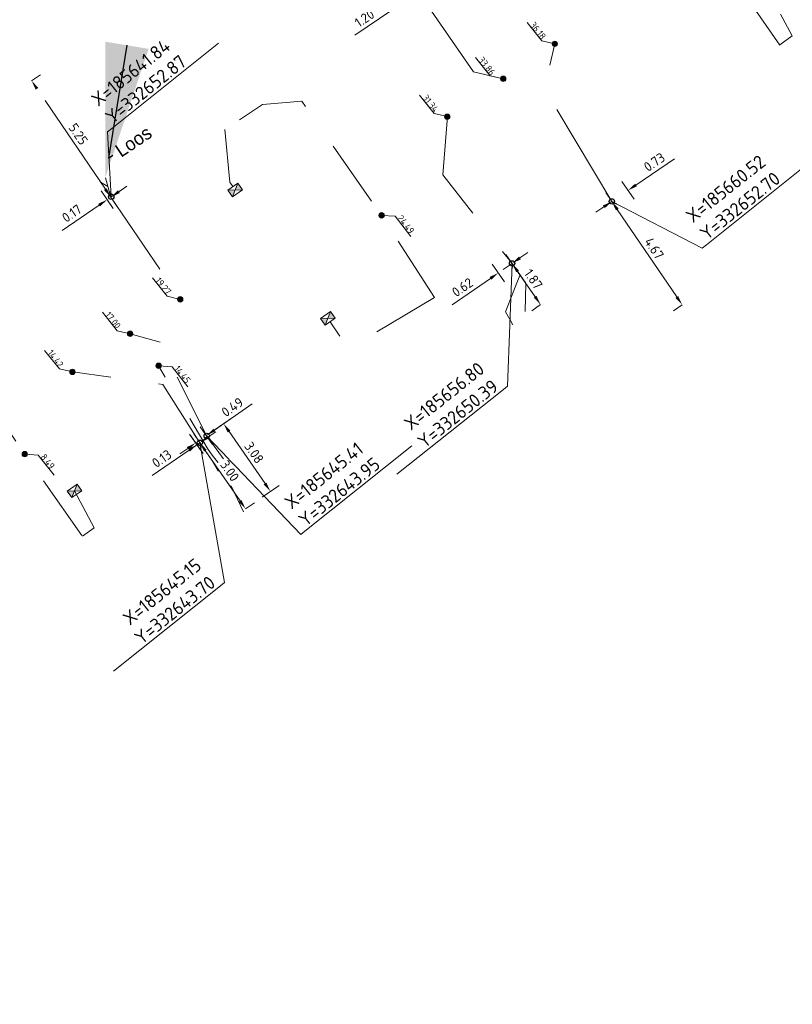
# Model space of a CAD drawing. Header units: inches. Extents: x 0 to 191500, y 0 to 342750.
# Tile 211 of 256: x 185638 to 185667, y 332623 to 332659. Entities that reach past the tile are written whole.
import ezdxf
from ezdxf import colors
from ezdxf.entities.mleader import LeaderData, LeaderLine
from ezdxf.math import Vec2, Vec3

# ---------------------------------------------------------------- set-up
doc = ezdxf.new("R2010")
doc.units = ezdxf.units.IN
doc.header["$MEASUREMENT"] = 0
for name, pattern in [('RI-GWA_HUISAANSLUITING', [23, 4, -1.8, 2.6, -1.8, 4.6, -1.8, 4.6, -1.8]), ('RI-HWA_HUISAANSLUITING', [4.8, 3, -1.8]), ('RI-HWA_KOLKAANSLUITING', [4.3, 2.5, -1.8])]:
    doc.linetypes.add(name, pattern=pattern)
doc.layers.get('0').update_dxf_attribs({"lineweight": 20})
doc.layers.get('DefPoints').update_dxf_attribs({"lineweight": 20})
for name, color, linetype, lineweight in [('ECW', 150, 'Continuous', 20), ('N-WE-RI-GWA-MAATVOERING-T25', 30, 'RI-GWA_HUISAANSLUITING', 20), ('N-WE-RI-GWA_HUISAANSLUITING_PVC_160-G', 30, 'RI-GWA_HUISAANSLUITING', 20), ('N-WE-RI-HWA-MAATVOERING-T25', 151, 'Continuous', 20), ('N-WE-RI-HWA_HUISAANSLUITING_PVC_160-G', 150, 'RI-HWA_HUISAANSLUITING', 20), ('N-WE-RI-HWA_KOLK-S', 150, 'Continuous', 20), ('N-WE-RI-HWA_KOLKAANSLUITING_PVC_160-G', 150, 'RI-HWA_KOLKAANSLUITING', 20), ('N-WE-RI-INLAAT', 7, 'Continuous', 20), ('Tekst algemeen', 7, 'Continuous', 20)]:
    doc.layers.add(name, color=color, linetype=linetype, lineweight=lineweight)
doc.styles.add('NLCS-ISO-M100-T25', font='txt', dxfattribs={"height": 0.25})
doc.styles.add('NLCS-ISO-M200-T18', font='txt', dxfattribs={"height": 0.36})
doc.styles.add('NLCS-ISO-M200-T25', font='txt', dxfattribs={"height": 0.5})
doc.dimstyles.new('NLCS-M200-T18-PIJL_L2_H1', dxfattribs={"dimscale": 0.2, "dimtxt": 2.5, "dimasz": 1.8, "dimexe": 2, "dimexo": 2, "dimgap": 0.7, "dimtad": 1, "dimzin": 0, "dimdsep": 46, "dimtxsty": 'NLCS-ISO-M200-T18', "dimcen": 0, "dimdle": 2, "dimclrd": 256, "dimclre": 256, "dimclrt": 256, "dimadec": 1, "dimazin": 0, "dimtfac": 1, "dimtdec": 3, "dimtofl": 0, "dimtmove": 0, "dimatfit": 3, "dimfxl": 2, "dimfxlon": 1, "dimtfillclr": 256, "dimtolj": 1, "dimtzin": 0, "dimlwd": -1, "dimlwe": -1, "dimarcsym": 0})
doc.dimstyles.new('NLCS-M200-T25-OPENBOL_L0_H0', dxfattribs={"dimscale": 0.2, "dimtxt": 2.5, "dimasz": 1, "dimexe": 2, "dimexo": 0, "dimgap": 0.5, "dimtad": 1, "dimdec": 0, "dimzin": 0, "dimdsep": 46, "dimtxsty": 'NLCS-ISO-M200-T25', "dimblk": 'DOTBLANK', "dimcen": 2, "dimclrd": 256, "dimclre": 256, "dimclrt": 256, "dimadec": 0, "dimazin": 0, "dimtp": 1, "dimtm": 1, "dimtfac": 1, "dimtix": 1, "dimtofl": 0, "dimtmove": 1, "dimatfit": 3, "dimldrblk": 'DOTBLANK', "dimfxl": 1, "dimfxlon": 1, "dimtvp": 0.5, "dimtolj": 1, "dimtzin": 0, "dimlwd": -1, "dimlwe": -1, "dimarcsym": 0})
picture_1 = doc.add_image_def('image1.ecw', size_in_pixel=(220000, 285000))

# ---------------------------------------------------------------- blocks, each defined once
blk = doc.blocks.new('N-SRI-KOLK_STRAAT_450X300-SO')
h = blk.add_hatch(color=256)
h.dxf.hatch_style = 1
h.paths.add_polyline_path([(0, 0.75), (-1.125, 1.5), (-1.125, 0)])
h.paths.add_polyline_path([(1.125, 1.5), (0, 0.75), (1.125, 0)])
for p, q in [((-1.125, 0), (1.125, 1.5)), ((1.125, 0), (-1.125, 1.5))]:
    blk.add_line(p, q)
at = {"flags": 128}
blk.add_lwpolyline([(-1.125, 0), (1.125, 0), (1.125, 1.5), (-1.125, 1.5)], close=True, dxfattribs=at)
blk = doc.blocks.new('*D5028')
at = {"layer": 'DefPoints', "color": 0, "transparency": 16777216}
for p in [(185645.149, 332643.702), (185646.853, 332641.238), (185646.853, 332641.238)]:
    blk.add_point(p, dxfattribs=at)
at = {"layer": 'N-WE-RI-GWA-MAATVOERING-T25', "transparency": 16777216}
for p, q in [((185645.149, 332643.702), (185644.82, 332643.475)), ((185645.353, 332643.406), (185646.648, 332641.534)), ((185646.853, 332641.238), (185647.182, 332641.465))]:
    blk.add_line(p, q, dxfattribs=at)
for points in [[(185645.403, 332643.44), (185645.304, 332643.372), (185645.149, 332643.702)], [(185646.698, 332641.568), (185646.599, 332641.5), (185646.853, 332641.238)]]:
    blk.add_solid(points, dxfattribs=at)
at = {"layer": 'N-WE-RI-GWA-MAATVOERING-T25', "transparency": 16777216, "insert": (185646.264, 332642.652), "char_height": 0.36, "attachment_point": 5, "rotation": 304.6749, "style": 'NLCS-ISO-M200-T18', "bg_fill": 3, "box_fill_scale": 1.25, "bg_fill_color": 256, "bg_fill_true_color": 13158600, "bg_fill_transparency": 0}
blk.add_mtext('\\A1;3.00', dxfattribs=at)
blk = doc.blocks.new('*D5029')
at = {"layer": 'DefPoints', "color": 0, "transparency": 16777216}
for p in [(185645.393, 332643.97), (185647.785, 332641.882), (185647.144, 332641.439)]:
    blk.add_point(p, dxfattribs=at)
at = {"layer": 'N-WE-RI-GWA-MAATVOERING-T25', "transparency": 16777216}
for p, q in [((185645.722, 332644.198), (185646.362, 332644.641)), ((185646.238, 332644.117), (185647.58, 332642.178)), ((185647.473, 332641.667), (185648.113, 332642.11))]:
    blk.add_line(p, q, dxfattribs=at)
for points in [[(185646.288, 332644.152), (185646.189, 332644.083), (185646.033, 332644.413)], [(185647.629, 332642.212), (185647.53, 332642.144), (185647.785, 332641.882)]]:
    blk.add_solid(points, dxfattribs=at)
at = {"layer": 'N-WE-RI-GWA-MAATVOERING-T25', "transparency": 16777216, "insert": (185647.172, 332643.33), "char_height": 0.36, "attachment_point": 5, "rotation": 304.6744, "style": 'NLCS-ISO-M200-T18', "bg_fill": 3, "box_fill_scale": 1.25, "bg_fill_color": 256, "bg_fill_true_color": 13158600, "bg_fill_transparency": 0}
blk.add_mtext('\\A1;3.08', dxfattribs=at)
blk = doc.blocks.new('*D5030')
at = {"layer": 'DefPoints', "color": 0, "transparency": 16777216}
for p in [(185645.149, 332643.702), (185646.745, 332641.163), (185646.853, 332641.238)]:
    blk.add_point(p, dxfattribs=at)
at = {"layer": 'N-WE-RI-GWA-MAATVOERING-T25', "transparency": 16777216}
for p, q in [((185645.445, 332643.907), (185645.741, 332644.112)), ((185645.268, 332643.298), (185644.813, 332643.956)), ((185645.376, 332643.373), (185644.921, 332644.031)), ((185644.744, 332643.422), (185643.372, 332642.473))]:
    blk.add_line(p, q, dxfattribs=at)
for points in [[(185645.41, 332643.956), (185645.479, 332643.858), (185645.149, 332643.702)], [(185644.71, 332643.472), (185644.778, 332643.373), (185645.04, 332643.627)]]:
    blk.add_solid(points, dxfattribs=at)
at = {"layer": 'N-WE-RI-GWA-MAATVOERING-T25', "transparency": 16777216, "insert": (185643.728, 332643.109), "char_height": 0.36, "attachment_point": 5, "rotation": 34.6749, "style": 'NLCS-ISO-M200-T18', "bg_fill": 3, "box_fill_scale": 1.25, "bg_fill_color": 256, "bg_fill_true_color": 13158600, "bg_fill_transparency": 0}
blk.add_mtext('\\A1;0.13', dxfattribs=at)
blk = doc.blocks.new('*D5031')
at = {"layer": 'DefPoints', "color": 0, "transparency": 16777216}
for p in [(185644.994, 332643.694), (185646.745, 332641.163), (185647.144, 332641.439)]:
    blk.add_point(p, dxfattribs=at)
at = {"layer": 'N-WE-RI-GWA-MAATVOERING-T25', "transparency": 16777216}
for p, q in [((185645.689, 332644.175), (185647.104, 332645.154)), ((185645.621, 332643.641), (185645.165, 332644.299)), ((185645.221, 332643.365), (185644.766, 332644.023)), ((185644.698, 332643.49), (185644.402, 332643.285))]:
    blk.add_line(p, q, dxfattribs=at)
for points in [[(185645.655, 332644.225), (185645.723, 332644.126), (185645.393, 332643.97)], [(185644.664, 332643.539), (185644.732, 332643.44), (185644.994, 332643.694)]]:
    blk.add_solid(points, dxfattribs=at)
at = {"layer": 'N-WE-RI-GWA-MAATVOERING-T25', "transparency": 16777216, "insert": (185646.362, 332645.03), "char_height": 0.36, "attachment_point": 5, "rotation": 34.6744, "style": 'NLCS-ISO-M200-T18', "bg_fill": 3, "box_fill_scale": 1.25, "bg_fill_color": 256, "bg_fill_true_color": 13158600, "bg_fill_transparency": 0}
blk.add_mtext('\\A1;0.49', dxfattribs=at)
blk = doc.blocks.new('*D5032')
at = {"layer": 'DefPoints', "color": 0, "transparency": 16777216}
for p in [(185638.872, 332657.201), (185638.872, 332657.201), (185641.825, 332652.863)]:
    blk.add_point(p, dxfattribs=at)
at = {"layer": 'N-WE-RI-GWA-MAATVOERING-T25', "transparency": 16777216}
for p, q in [((185638.872, 332657.201), (185639.202, 332657.426)), ((185641.623, 332653.16), (185639.074, 332656.903)), ((185641.825, 332652.863), (185642.156, 332653.088))]:
    blk.add_line(p, q, dxfattribs=at)
for points in [[(185639.124, 332656.937), (185639.025, 332656.869), (185638.872, 332657.201)], [(185641.672, 332653.194), (185641.573, 332653.127), (185641.825, 332652.863)]]:
    blk.add_solid(points, dxfattribs=at)
at = {"layer": 'N-WE-RI-GWA-MAATVOERING-T25', "transparency": 16777216, "insert": (185640.613, 332655.212), "char_height": 0.36, "attachment_point": 5, "rotation": 304.253, "style": 'NLCS-ISO-M200-T18', "bg_fill": 3, "box_fill_scale": 1.25, "bg_fill_color": 256, "bg_fill_true_color": 13158600, "bg_fill_transparency": 0}
blk.add_mtext('\\A1;5.25', dxfattribs=at)
blk = doc.blocks.new('*D5033')
at = {"layer": 'DefPoints', "color": 0, "transparency": 16777216}
for p in [(185638.731, 332657.105), (185638.872, 332657.201), (185641.827, 332652.86)]:
    blk.add_point(p, dxfattribs=at)
at = {"layer": 'N-WE-RI-GWA-MAATVOERING-T25', "transparency": 16777216}
for p, q in [((185642.125, 332653.063), (185642.422, 332653.265)), ((185641.462, 332653.095), (185641.912, 332652.434)), ((185641.602, 332653.191), (185642.052, 332652.529)), ((185641.389, 332652.562), (185640.01, 332651.623))]:
    blk.add_line(p, q, dxfattribs=at)
for points in [[(185642.091, 332653.112), (185642.159, 332653.013), (185641.827, 332652.86)], [(185641.355, 332652.611), (185641.423, 332652.512), (185641.687, 332652.764)]]:
    blk.add_solid(points, dxfattribs=at)
at = {"layer": 'N-WE-RI-GWA-MAATVOERING-T25', "transparency": 16777216, "insert": (185640.371, 332652.255), "char_height": 0.36, "attachment_point": 5, "rotation": 34.253, "style": 'NLCS-ISO-M200-T18', "bg_fill": 3, "box_fill_scale": 1.25, "bg_fill_color": 256, "bg_fill_true_color": 13158600, "bg_fill_transparency": 0}
blk.add_mtext('\\A1;0.17', dxfattribs=at)
blk = doc.blocks.new('*D5034')
at = {"layer": 'DefPoints', "color": 0, "transparency": 16777216}
for p in [(185656.798, 332650.388), (185657.86, 332648.853), (185657.86, 332648.853)]:
    blk.add_point(p, dxfattribs=at)
at = {"layer": 'N-WE-RI-GWA-MAATVOERING-T25', "transparency": 16777216}
for p, q in [((185656.798, 332650.388), (185656.469, 332650.16)), ((185657.003, 332650.092), (185657.655, 332649.149)), ((185657.86, 332648.853), (185657.531, 332648.625))]:
    blk.add_line(p, q, dxfattribs=at)
for points in [[(185657.052, 332650.126), (185656.954, 332650.058), (185656.798, 332650.388)], [(185657.705, 332649.183), (185657.606, 332649.115), (185657.86, 332648.853)]]:
    blk.add_solid(points, dxfattribs=at)
at = {"layer": 'N-WE-RI-GWA-MAATVOERING-T25', "transparency": 16777216, "insert": (185657.592, 332649.802), "char_height": 0.36, "attachment_point": 5, "rotation": 304.6799, "style": 'NLCS-ISO-M200-T18', "bg_fill": 3, "box_fill_scale": 1.25, "bg_fill_color": 256, "bg_fill_true_color": 13158600, "bg_fill_transparency": 0}
blk.add_mtext('\\A1;1.87', dxfattribs=at)
blk = doc.blocks.new('*D5035')
at = {"layer": 'DefPoints', "color": 0, "transparency": 16777216}
for p in [(185656.797, 332650.389), (185657.35, 332648.5), (185657.86, 332648.853)]:
    blk.add_point(p, dxfattribs=at)
at = {"layer": 'N-WE-RI-GWA-MAATVOERING-T25', "transparency": 16777216}
for p, q in [((185657.025, 332650.06), (185656.57, 332650.718)), ((185657.093, 332650.594), (185657.389, 332650.799)), ((185656.515, 332649.707), (185656.059, 332650.365)), ((185655.991, 332649.831), (185654.562, 332648.843))]:
    blk.add_line(p, q, dxfattribs=at)
for points in [[(185657.059, 332650.643), (185657.127, 332650.545), (185656.797, 332650.389)], [(185655.957, 332649.881), (185656.025, 332649.782), (185656.287, 332650.036)]]:
    blk.add_solid(points, dxfattribs=at)
at = {"layer": 'N-WE-RI-GWA-MAATVOERING-T25', "transparency": 16777216, "insert": (185654.947, 332649.498), "char_height": 0.36, "attachment_point": 5, "rotation": 34.6799, "style": 'NLCS-ISO-M200-T18', "bg_fill": 3, "box_fill_scale": 1.25, "bg_fill_color": 256, "bg_fill_true_color": 13158600, "bg_fill_transparency": 0}
blk.add_mtext('\\A1;0.62', dxfattribs=at)
blk = doc.blocks.new('*D5036')
at = {"layer": 'DefPoints', "color": 0, "transparency": 16777216}
for p in [(185660.52, 332652.701), (185663.148, 332648.84), (185663.148, 332648.84)]:
    blk.add_point(p, dxfattribs=at)
at = {"layer": 'N-WE-RI-GWA-MAATVOERING-T25', "transparency": 16777216}
for p, q in [((185660.52, 332652.701), (185660.19, 332652.476)), ((185660.723, 332652.403), (185662.945, 332649.138)), ((185663.148, 332648.84), (185662.817, 332648.615))]:
    blk.add_line(p, q, dxfattribs=at)
for points in [[(185660.772, 332652.437), (185660.673, 332652.369), (185660.52, 332652.701)], [(185662.995, 332649.171), (185662.896, 332649.104), (185663.148, 332648.84)]]:
    blk.add_solid(points, dxfattribs=at)
at = {"layer": 'N-WE-RI-GWA-MAATVOERING-T25', "transparency": 16777216, "insert": (185662.099, 332650.95), "char_height": 0.36, "attachment_point": 5, "rotation": 304.2373, "style": 'NLCS-ISO-M200-T18', "bg_fill": 3, "box_fill_scale": 1.25, "bg_fill_color": 256, "bg_fill_true_color": 13158600, "bg_fill_transparency": 0}
blk.add_mtext('\\A1;4.67', dxfattribs=at)
blk = doc.blocks.new('*D5037')
at = {"layer": 'DefPoints', "color": 0, "transparency": 16777216}
for p in [(185661.123, 332653.111), (185663.75, 332649.25), (185663.148, 332648.84)]:
    blk.add_point(p, dxfattribs=at)
at = {"layer": 'N-WE-RI-GWA-MAATVOERING-T25', "transparency": 16777216}
for p, q in [((185661.42, 332653.313), (185662.856, 332654.291)), ((185661.348, 332652.78), (185660.898, 332653.441)), ((185660.745, 332652.37), (185660.295, 332653.031)), ((185660.223, 332652.498), (185659.925, 332652.296))]:
    blk.add_line(p, q, dxfattribs=at)
for points in [[(185661.386, 332653.363), (185661.454, 332653.264), (185661.123, 332653.111)], [(185660.189, 332652.548), (185660.256, 332652.449), (185660.52, 332652.701)]]:
    blk.add_solid(points, dxfattribs=at)
at = {"layer": 'N-WE-RI-GWA-MAATVOERING-T25', "transparency": 16777216, "insert": (185662.107, 332654.168), "char_height": 0.36, "attachment_point": 5, "rotation": 34.2373, "style": 'NLCS-ISO-M200-T18', "bg_fill": 3, "box_fill_scale": 1.25, "bg_fill_color": 256, "bg_fill_true_color": 13158600, "bg_fill_transparency": 0}
blk.add_mtext('\\A1;0.73', dxfattribs=at)
blk = doc.blocks.new('_DotBlank')
at = {"color": 0, "linetype": 'ByBlock', "lineweight": -2}
blk.add_line((-0.5, 0), (-1, 0), dxfattribs=at)
blk.add_circle((0, 0), 0.5, dxfattribs=at)
blk = doc.blocks.new('*D5082')
at = {"layer": 'DefPoints', "color": 0, "transparency": 16777216}
for p in [(185653.309, 332660.499), (185652.313, 332659.831), (185652.313, 332659.831)]:
    blk.add_point(p, dxfattribs=at)
at = {"layer": 'N-WE-RI-GWA-MAATVOERING-T25', "transparency": 16777216}
for p, q in [((185653.309, 332660.499), (185653.086, 332660.832)), ((185653.01, 332660.299), (185652.612, 332660.031)), ((185652.313, 332659.831), (185652.09, 332660.163)), ((185652.313, 332659.831), (185650.927, 332658.901))]:
    blk.add_line(p, q, dxfattribs=at)
for points in [[(185652.977, 332660.349), (185653.044, 332660.249), (185653.309, 332660.499)], [(185652.578, 332660.081), (185652.645, 332659.981), (185652.313, 332659.831)]]:
    blk.add_solid(points, dxfattribs=at)
at = {"layer": 'N-WE-RI-GWA-MAATVOERING-T25', "transparency": 16777216, "insert": (185651.292, 332659.531), "char_height": 0.36, "attachment_point": 5, "rotation": 33.8586, "style": 'NLCS-ISO-M200-T18', "bg_fill": 3, "box_fill_scale": 1.25, "bg_fill_color": 256, "bg_fill_true_color": 13158600, "bg_fill_transparency": 0}
blk.add_mtext('\\A1;1.20', dxfattribs=at)
blk = doc.blocks.new('A$C2C270354')
h = blk.add_hatch(color=256)
h.dxf.hatch_style = 1
edge = h.paths.add_edge_path()
edge.add_arc((0, 0), 0.1, 0, 360)
blk.add_circle((0, 0), 0.1)

msp = doc.modelspace()

# ---------------------------------------------------------------- linework, layer by layer
at = {"layer": 'N-WE-RI-GWA-MAATVOERING-T25', "flags": 128}
for points in [[(185658.3932, 332658.58028), (185657.90787, 332658.69264), (185657.35959, 332659.38039)], [(185656.46632, 332657.27538), (185655.98099, 332657.38774), (185655.43271, 332658.07549)], [(185654.38257, 332655.86426), (185653.89725, 332655.97662), (185653.34897, 332656.66437)], [(185644.41796, 332649.0494), (185643.93263, 332649.16176), (185643.38435, 332649.84951)], [(185642.54446, 332647.76832), (185642.05914, 332647.88068), (185641.51086, 332648.56843)], [(185640.39183, 332646.34444), (185639.90651, 332646.4568), (185639.35823, 332647.14455)]]:
    msp.add_lwpolyline(points, dxfattribs=at)
at = {"layer": 'N-WE-RI-GWA_HUISAANSLUITING_PVC_160-G'}
for p, q in [((185653.30927, 332660.49935), (185655.36319, 332657.53312)), ((185655.36319, 332657.53312), (185656.46714, 332657.27519)), ((185657.00406, 332649.73047), (185657.09418, 332649.96293)), ((185656.558, 332648.57986), (185657.00406, 332649.73047)), ((185656.78887, 332648.17263), (185656.558, 332648.57986)), ((185656.78887, 332648.17263), (185656.81206, 332648.09283))]:
    msp.add_line(p, q, dxfattribs=at)
at = {"layer": 'N-WE-RI-GWA_HUISAANSLUITING_PVC_160-G', "flags": 128}
for points in [[(185660.52024, 332652.70081), (185657.99524, 332656.9206), (185658.39402, 332658.58009)], [(185654.3834, 332655.86407), (185654.213, 332653.69363), (185656.79555, 332650.39156), (185657.31409, 332649.64727), (185657.28406, 332648.59621)], [(185641.43776, 332653.4235), (185641.71445, 332653.25905)], [(185641.62516, 332653.57796), (185641.82502, 332652.86417), (185644.4185, 332649.04921)], [(185643.66307, 332647.44858), (185642.545, 332647.76794)], [(185646.31528, 332642.70797), (185645.39383, 332643.96927), (185643.66307, 332647.44858)], [(185645.82886, 332642.64404), (185645.59825, 332643.05464), (185645.14853, 332643.7022), (185643.76971, 332645.8755), (185640.39265, 332646.34425)]]:
    msp.add_lwpolyline(points, dxfattribs=at)
at = {"layer": 'N-WE-RI-HWA-MAATVOERING-T25', "flags": 128}
for points in [[(185651.92885, 332652.18245), (185652.43212, 332652.14889), (185653.02091, 332651.39614)], [(185643.60673, 332646.57179), (185644.11, 332646.53823), (185644.69879, 332645.78548)], [(185638.61534, 332643.2771), (185639.11861, 332643.24354), (185639.7074, 332642.49079)]]:
    msp.add_lwpolyline(points, dxfattribs=at)
at = {"layer": 'N-WE-RI-HWA_HUISAANSLUITING_PVC_160-G', "flags": 128}
for points in [[(185646.31689, 332642.09551), (185646.33492, 332642.32991), (185645.61302, 332643.243), (185645.45427, 332643.44563), (185643.60782, 332646.56996)], [(185646.31689, 332642.09551), (185646.77861, 332641.12565)]]:
    msp.add_lwpolyline(points, dxfattribs=at)
at = {"layer": 'N-WE-RI-HWA_KOLKAANSLUITING_PVC_160-G', "flags": 128}
for points in [[(185666.7909, 332658.53436), (185665.03859, 332661.04929)], [(185648.94898, 332656.44597), (185647.48006, 332656.31942), (185646.08337, 332655.38714)], [(185653.90159, 332649.11331), (185651.92885, 332652.18245), (185648.94898, 332656.44597)], [(185646.08337, 332655.38714), (185646.27292, 332653.41405), (185646.37937, 332653.25192), (185646.37937, 332653.25192)], [(185653.90159, 332649.11331), (185650.69476, 332647.20278), (185650.00922, 332648.21463)], [(185640.74831, 332640.23961), (185638.61534, 332643.26967), (185635.73537, 332647.53014)]]:
    msp.add_lwpolyline(points, dxfattribs=at)
for points, elevation in [([(185666.791, 332658.537), (185667.25358, 332658.87932), (185666.80901, 332659.68301)], 68.431), ([(185640.76374, 332640.21769), (185641.20359, 332640.52732), (185640.46867, 332641.90694)], 3.8816)]:
    msp.add_lwpolyline(points, dxfattribs=dict(at, elevation=elevation))

# ---------------------------------------------------------------- block references
at = {"layer": 'N-WE-RI-HWA_KOLK-S', "xscale": 0.2, "yscale": 0.2, "zscale": 0.2, "rotation": 35}
for p in [(185646.55124, 332653.00603), (185650.01112, 332648.21595), (185640.55471, 332641.78407, 3.8816)]:
    msp.add_blockref('N-SRI-KOLK_STRAAT_450X300-SO', p, dxfattribs=at)
at = {"layer": 'N-WE-RI-INLAAT', "rotation": 0.06357443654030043}
for p in [(185658.39402, 332658.58009), (185656.46714, 332657.27519), (185654.37796, 332655.86039), (185651.92885, 332652.18245), (185644.4185, 332649.04921), (185642.545, 332647.76813), (185643.61061, 332646.57179), (185640.39237, 332646.34425), (185638.61534, 332643.27622)]:
    msp.add_blockref('A$C2C270354', p, dxfattribs=at)

# ---------------------------------------------------------------- texts
at = {"layer": 'N-WE-RI-GWA-MAATVOERING-T25', "style": 'NLCS-ISO-M100-T25'}
for s, p in [('36.18', (185657.44686, 332659.27091)), ('33.86', (185655.51999, 332657.96602)), ('31.34', (185653.43624, 332656.5549)), ('19.27', (185643.47162, 332649.74004)), ('17.00', (185641.59813, 332648.45896)), ('14.42', (185639.4455, 332647.03508))]:
    msp.add_text(s, height=0.25, rotation=308.56, dxfattribs=at).set_placement(p)
at = {"layer": 'N-WE-RI-HWA-MAATVOERING-T25', "style": 'NLCS-ISO-M100-T25'}
for s, p in [('24.49', (185652.49904, 332652.06351, -2.496)), ('14.45', (185644.17692, 332646.45285, -2.496)), ('8.49', (185639.18552, 332643.15816, -2.496))]:
    msp.add_text(s, height=0.25, rotation=308.56, dxfattribs=at).set_placement(p)
at = {"layer": 'Tekst algemeen', "char_height": 0.5, "attachment_point": 9, "rotation": 38.562171, "style": 'NLCS-ISO-M200-T25'}
for s, insert in [('X=185656.80\\PY=332650.39', (185656.33303, 332645.70523)), ('X=185645.15\\PY=332643.70', (185645.77366, 332638.38162))]:
    msp.add_mtext(s, dxfattribs=dict(at, insert=insert))

# ---------------------------------------------------------------- pictures from other files: only their frames are drawn
at = {"layer": 'ECW'}
image = msp.add_image(picture_1, insert=(180500, 328500), size_in_units=(11000, 14250), dxfattribs=at)
image.dxf.flags = 7

# ---------------------------------------------------------------- leaders
at = {"layer": 'Tekst algemeen'}
ml = msp.add_multileader_mtext('Standard', dxfattribs=at)
ml.set_content('Loos', color=256)
ml.set_leader_properties()
ml.build(insert=Vec2(0, 0))
ml.multileader.update_dxf_attribs({"text_right_attachment_type": 6, "dogleg_length": 0.2, "arrow_head_size": 5})
ctx = ml.context
ctx.base_point, ctx.char_height, ctx.arrow_head_size, ctx.landing_gap_size, ctx.plane_origin, ctx.plane_x_axis, ctx.plane_y_axis = Vec3(185641.90374, 332654.42151), 0.5, 5, 0.2, Vec3(185639.03145, 332654.82789), Vec3(0.8293579, 0.55871771), Vec3(-0.55871771, 0.8293579)
ctx.right_attachment = 6
notes = []
notes.append((ctx, [(0, (1, 1, 0), (185641.73787, 332654.30976), (0.8293579, 0.55871771), 0.2, [(0, [(185641.6204, 332653.59186)], 0, [])])]))
ctx.mtext.insert, ctx.mtext.text_direction, ctx.mtext.rotation, ctx.mtext.flow_direction = Vec3(185641.92993, 332654.74059), Vec3(0.8293579, 0.55871771), 0.59283886, 5
for ctx, leaders in notes:
    for number, flags, end, landing, length, lines in leaders:
        leader = LeaderData()
        leader.index, (leader.has_last_leader_line, leader.has_dogleg_vector, leader.attachment_direction) = number, flags
        leader.last_leader_point, leader.dogleg_vector, leader.dogleg_length = Vec3(end), Vec3(landing), length
        for number, points, colour, breaks in lines:
            line = LeaderLine()
            line.index, line.vertices, line.color, line.breaks = number, Vec3.list(points), colors.encode_raw_color(colour), breaks
            leader.lines.append(line)
        ctx.leaders.append(leader)

# ---------------------------------------------------------------- next in the draw order: dimensions: what is measured, and where the dimension line sits
at = {"layer": 'N-WE-RI-GWA-MAATVOERING-T25'}
for p1, p2, distance, picture, middle in [((185653.30927, 332660.49935), (185652.31265, 332659.8307), 0, '*D5082', (185651.29209, 332659.53132)), ((185641.8254, 332652.86281), (185638.87152, 332657.20068), 0, '*D5032', (185640.61296, 332655.21186)), ((185660.52024, 332652.70081), (185663.14767, 332648.84008), 0, '*D5036', (185662.0985, 332650.95049)), ((185656.79818, 332650.38778), (185657.86014, 332648.85297), -0.00001, '*D5034', (185657.5923, 332649.80245)), ((185645.14853, 332643.7022), (185646.85328, 332641.23791), 0, '*D5028', (185646.26407, 332642.65211))]:
    dim = msp.add_aligned_dim(p1=p1, p2=p2, distance=distance, dimstyle='NLCS-M200-T18-PIJL_L2_H1', override={"dimtfill": 1}, dxfattribs=at)
    dim.commit()
    dim.dimension.update_dxf_attribs({"geometry": picture, "text_midpoint": middle})

# ---------------------------------------------------------------- next in the draw order: dimensions: what is measured, and where the dimension line sits
for base, p1, p2, angle, picture, middle in [((185641.82726, 332652.86008), (185638.731, 332657.105), (185638.87152, 332657.20068), 34.252963, '*D5033', (185640.55081, 332651.99088)), ((185656.7972, 332650.3892), (185657.35, 332648.5), (185657.86014, 332648.85297), 34.679918, '*D5035', (185655.12873, 332649.23477))]:
    dim = msp.add_linear_dim(base=base, p1=p1, p2=p2, angle=angle, dimstyle='NLCS-M200-T18-PIJL_L2_H1', override={"dimtfill": 1}, dxfattribs=at)
    dim.commit()
    dim.dimension.update_dxf_attribs({"geometry": picture, "text_midpoint": middle, "dimtype": 161})
for p1, p2, distance, picture, middle in [((185663.14767, 332648.84008), (185663.75, 332649.25), 4.66997, '*D5037', (185662.10703, 332654.16777)), ((185645.39299, 332643.97042), (185647.1441, 332641.43909), 0.77873, '*D5029', (185647.17214, 332643.32983))]:
    dim = msp.add_aligned_dim(p1=p1, p2=p2, distance=distance, dimstyle='NLCS-M200-T18-PIJL_L2_H1', override={"dimtfill": 1}, dxfattribs=at)
    dim.commit()
    dim.dimension.update_dxf_attribs({"geometry": picture, "text_midpoint": middle})

# ---------------------------------------------------------------- next in the draw order: texts
at = {"layer": 'Tekst algemeen', "char_height": 0.5, "attachment_point": 7, "rotation": 38.562171, "style": 'NLCS-ISO-M200-T25'}
for s, insert in [('X=185641.84\\PY=332652.87', (185641.87677, 332655.56547)), ('X=185660.52\\PY=332652.70', (185664.06257, 332651.22521)), ('X=185645.41\\PY=332643.95', (185649.08692, 332640.54187))]:
    msp.add_mtext(s, dxfattribs=dict(at, insert=insert))

# ---------------------------------------------------------------- next in the draw order: dimensions: what is measured, and where the dimension line sits
at = {"layer": 'N-WE-RI-GWA-MAATVOERING-T25'}
dim = msp.add_linear_dim(base=(185645.14853, 332643.7022), p1=(185646.745, 332641.163), p2=(185646.85328, 332641.23791), angle=34.674892, dimstyle='NLCS-M200-T18-PIJL_L2_H1', override={"dimtfill": 1}, dxfattribs=at)
dim.commit()
dim.dimension.update_dxf_attribs({"geometry": '*D5030', "text_midpoint": (185643.91004, 332642.84543), "dimtype": 161})

# ---------------------------------------------------------------- next in the draw order: leaders
at = {"layer": 'Tekst algemeen', "annotation_type": 0, "has_hookline": 1, "horizontal_direction": (0.781932, 0.623363, 0)}
for points, hookline_direction, text_width in [([(185641.8418, 332652.87398), (185641.70453, 332655.30027), (185641.86091, 332655.42494)], 0, 5), ([(185660.52024, 332652.70081), (185663.89033, 332650.96001), (185664.04672, 332651.08468)], 0, 5), ([(185656.8001, 332650.39057), (185656.62994, 332645.81405), (185656.47356, 332645.68938)], 1, 4.97619)]:
    msp.add_leader(points, dimstyle='NLCS-M200-T25-OPENBOL_L0_H0', dxfattribs=dict(at, hookline_direction=hookline_direction, text_width=text_width))

# ---------------------------------------------------------------- next in the draw order: dimensions: what is measured, and where the dimension line sits
at = {"layer": 'N-WE-RI-GWA-MAATVOERING-T25'}
dim = msp.add_linear_dim(base=(185644.99389, 332643.69433), p1=(185647.1441, 332641.43909), p2=(185646.745, 332641.163), angle=214.674443, dimstyle='NLCS-M200-T18-PIJL_L2_H1', override={"dimtfill": 1}, dxfattribs=at)
dim.commit()
dim.dimension.update_dxf_attribs({"geometry": '*D5031', "text_midpoint": (185646.54435, 332644.76689), "dimtype": 161})

# ---------------------------------------------------------------- next in the draw order: leaders
at = {"layer": 'Tekst algemeen', "annotation_type": 0, "has_hookline": 1, "text_width": 5, "horizontal_direction": (0.781932, 0.623363, 0)}
for points, hookline_direction in [([(185645.14853, 332643.7022), (185646.07058, 332638.49043), (185645.91419, 332638.36576)], 1), ([(185645.40583, 332643.95186), (185648.91467, 332640.27667), (185649.07106, 332640.40134)], 0)]:
    msp.add_leader(points, dimstyle='NLCS-M200-T25-OPENBOL_L0_H0', dxfattribs=dict(at, hookline_direction=hookline_direction))
at = {"layer": 'Tekst algemeen'}
ml = msp.add_multileader_mtext('Standard', dxfattribs=at)
ml.set_content('Grindkoffer', color=256)
ml.set_leader_properties()
ml.build(insert=Vec2(0, 0))
ml.multileader.update_dxf_attribs({"text_right_attachment_type": 6, "dogleg_length": 0.2, "arrow_head_size": 5})
ctx = ml.context
ctx.base_point, ctx.char_height, ctx.arrow_head_size, ctx.landing_gap_size, ctx.plane_origin, ctx.plane_x_axis, ctx.plane_y_axis = Vec3(185789.34017, 332982.33236), 0.5, 5, 0.2, Vec3(185787.00548, 332984.05412), Vec3(0.99520618, 0.0977991), Vec3(-0.0977991, 0.99520618)
ctx.right_attachment = 6
notes = []
notes.append((ctx, [(0, (0, 0, 0), (0, 0), (1, 0), 1, [])]))
ctx.mtext.insert, ctx.mtext.text_direction, ctx.mtext.rotation, ctx.mtext.flow_direction = Vec3(185789.51476, 332982.60072), Vec3(0.99520618, 0.0977991), 0.09795567, 5
for ctx, leaders in notes:
    for number, flags, end, landing, length, lines in leaders:
        leader = LeaderData()
        leader.index, (leader.has_last_leader_line, leader.has_dogleg_vector, leader.attachment_direction) = number, flags
        leader.last_leader_point, leader.dogleg_vector, leader.dogleg_length = Vec3(end), Vec3(landing), length
        for number, points, colour, breaks in lines:
            line = LeaderLine()
            line.index, line.vertices, line.color, line.breaks = number, Vec3.list(points), colors.encode_raw_color(colour), breaks
            leader.lines.append(line)
        ctx.leaders.append(leader)

doc.saveas('drawing.dxf')
